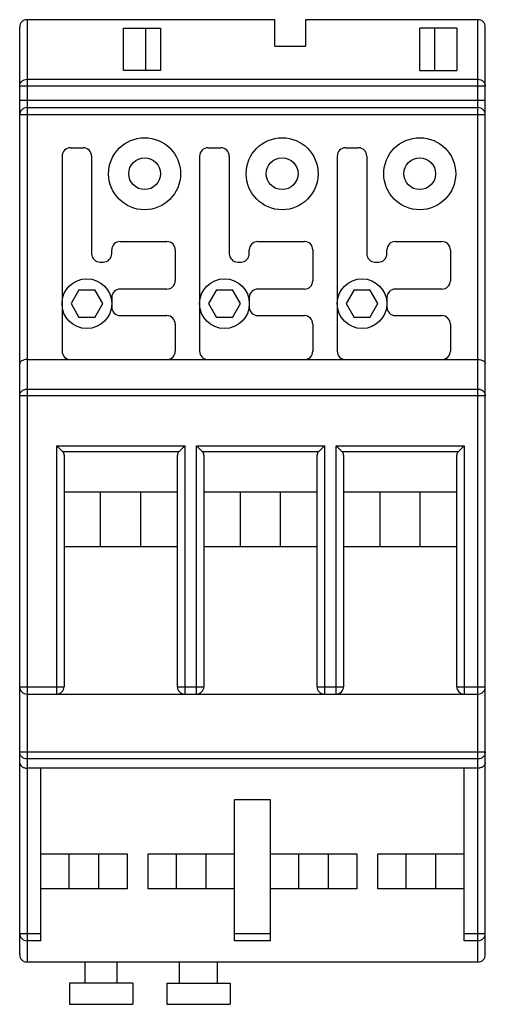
# Model space of a CAD drawing. Header units: millimetres. Extents: x 18 to 62, y 8.8 to 101.8.
import ezdxf

# ---------------------------------------------------------------- set-up
doc = ezdxf.new("R2010")
doc.units = ezdxf.units.MM
doc.header["$LTSCALE"] = 7.178023
doc.layers.get('0').update_dxf_attribs({"linetype": 'CONTINUOUS'})

msp = doc.modelspace()

# ---------------------------------------------------------------- linework, layer by layer
at = {"color": 7}
for p, q in [((18.709, 101.828), (18.709, 12.828)), ((42.109, 101.828), (18.709, 101.828)), ((42.109, 99.328), (42.109, 101.828)), ((45.009, 101.828), (45.009, 99.328)), ((61.309, 101.828), (45.009, 101.828)), ((61.309, 12.828), (61.309, 101.828)), ((18.009, 13.528), (18.009, 101.128)), ((27.809, 97.028), (27.809, 101.028)), ((27.809, 101.028), (31.309, 101.028)), ((29.909, 101.028), (29.909, 97.028)), ((31.309, 101.028), (31.309, 97.028)), ((55.809, 97.028), (55.809, 101.028)), ((59.309, 101.028), (55.809, 101.028)), ((57.209, 101.028), (57.209, 97.028)), ((59.309, 101.028), (59.309, 97.028)), ((62.009, 13.528), (62.009, 101.128)), ((42.109, 99.328), (45.009, 99.328)), ((31.309, 97.028), (27.809, 97.028)), ((55.809, 97.028), (59.309, 97.028)), ((18.709, 96.202), (61.309, 96.202)), ((62.009, 95.55), (18.009, 95.55)), ((18.009, 94.228), (62.009, 94.228)), ((18.709, 93.528), (61.309, 93.528)), ((62.009, 92.828), (18.009, 92.828)), ((22.809, 89.728), (24.009, 89.728)), ((35.809, 89.728), (37.009, 89.728)), ((48.809, 89.728), (50.009, 89.728)), ((22.009, 88.928), (22.009, 70.528)), ((24.809, 88.928), (24.809, 79.728)), ((35.009, 88.928), (35.009, 70.528)), ((37.809, 88.928), (37.809, 79.728)), ((48.009, 88.928), (48.009, 70.528)), ((50.809, 88.928), (50.809, 79.728)), ((26.709, 79.728), (26.709, 80.078)), ((27.509, 80.878), (31.909, 80.878)), ((32.709, 80.078), (32.709, 77.178)), ((39.709, 79.728), (39.709, 80.078)), ((40.509, 80.878), (44.909, 80.878)), ((45.709, 80.078), (45.709, 77.178)), ((52.709, 79.728), (52.709, 80.078)), ((53.509, 80.878), (57.909, 80.878)), ((58.709, 80.078), (58.709, 77.178)), ((25.609, 78.928), (25.909, 78.928)), ((38.609, 78.928), (38.909, 78.928)), ((51.609, 78.928), (51.909, 78.928)), ((23.609, 76.305), (22.859, 75.006)), ((23.609, 76.305), (25.109, 76.305)), ((25.859, 75.006), (25.109, 76.305)), ((31.909, 76.378), (27.509, 76.378)), ((36.609, 76.305), (35.859, 75.006)), ((36.609, 76.305), (38.109, 76.305)), ((38.859, 75.006), (38.109, 76.305)), ((44.909, 76.378), (40.509, 76.378)), ((49.609, 76.305), (48.859, 75.006)), ((49.609, 76.305), (51.109, 76.305)), ((51.859, 75.006), (51.109, 76.305)), ((57.909, 76.378), (53.509, 76.378)), ((26.709, 75.578), (26.709, 74.678)), ((39.709, 75.578), (39.709, 74.678)), ((52.709, 75.578), (52.709, 74.678)), ((22.859, 75.006), (23.609, 73.707)), ((25.109, 73.707), (25.859, 75.006)), ((35.859, 75.006), (36.609, 73.707)), ((38.109, 73.707), (38.859, 75.006)), ((48.859, 75.006), (49.609, 73.707)), ((51.109, 73.707), (51.859, 75.006)), ((25.109, 73.707), (23.609, 73.707)), ((27.509, 73.878), (31.909, 73.878)), ((38.109, 73.707), (36.609, 73.707)), ((40.509, 73.878), (44.909, 73.878)), ((51.109, 73.707), (49.609, 73.707)), ((53.509, 73.878), (57.909, 73.878)), ((32.709, 73.078), (32.709, 70.528)), ((45.709, 73.078), (45.709, 70.528)), ((58.709, 73.078), (58.709, 70.528)), ((18.709, 69.728), (61.309, 69.728)), ((62.009, 66.313), (18.009, 66.313)), ((18.709, 66.927), (61.309, 66.927)), ((21.509, 38.128), (21.509, 61.581)), ((21.509, 61.581), (22.071, 61.018)), ((21.509, 61.581), (33.609, 61.581)), ((33.609, 61.581), (33.046, 61.018)), ((33.609, 61.581), (33.609, 38.128)), ((34.709, 38.128), (34.709, 61.581)), ((34.709, 61.581), (35.271, 61.018)), ((34.709, 61.581), (46.809, 61.581)), ((46.809, 61.581), (46.246, 61.018)), ((46.809, 61.581), (46.809, 38.128)), ((47.909, 61.581), (60.009, 61.581)), ((47.909, 38.128), (47.909, 61.581)), ((47.909, 61.581), (48.471, 61.018)), ((60.009, 61.581), (59.446, 61.018)), ((60.009, 61.581), (60.009, 38.128)), ((33.046, 61.018), (22.071, 61.018)), ((22.209, 60.71), (22.209, 38.828)), ((32.909, 38.828), (32.909, 60.71)), ((46.246, 61.018), (35.271, 61.018)), ((35.409, 60.71), (35.409, 38.828)), ((46.109, 38.828), (46.109, 60.71)), ((59.446, 61.018), (48.471, 61.018)), ((48.609, 60.71), (48.609, 38.828)), ((59.309, 38.828), (59.309, 60.71)), ((22.209, 57.228), (32.909, 57.228)), ((25.659, 52.028), (25.659, 57.228)), ((29.459, 52.028), (29.459, 57.228)), ((35.409, 57.228), (46.109, 57.228)), ((38.859, 52.028), (38.859, 57.228)), ((42.659, 52.028), (42.659, 57.228)), ((48.609, 57.228), (59.309, 57.228)), ((52.059, 52.028), (52.059, 57.228)), ((55.859, 52.028), (55.859, 57.228)), ((32.909, 52.028), (22.209, 52.028)), ((46.109, 52.028), (35.409, 52.028)), ((59.309, 52.028), (48.609, 52.028)), ((18.009, 38.828), (22.209, 38.828)), ((32.909, 38.828), (35.409, 38.828)), ((46.109, 38.828), (48.609, 38.828)), ((59.309, 38.828), (62.009, 38.828)), ((18.709, 38.128), (61.309, 38.128)), ((18.009, 32.683), (62.009, 32.683)), ((61.309, 32.001), (18.709, 32.001)), ((61.309, 31.128), (18.709, 31.128)), ((20.009, 14.828), (20.009, 31.128)), ((60.009, 14.828), (60.009, 31.128)), ((41.709, 28.128), (38.309, 28.128)), ((38.309, 14.828), (38.309, 28.128)), ((41.709, 14.828), (41.709, 28.128)), ((20.009, 23.028), (28.159, 23.028)), ((22.684, 19.728), (22.684, 23.028)), ((25.484, 19.728), (25.484, 23.028)), ((28.159, 23.028), (28.159, 19.728)), ((30.159, 23.028), (38.309, 23.028)), ((30.159, 19.728), (30.159, 23.028)), ((32.834, 19.728), (32.834, 23.028)), ((35.634, 19.728), (35.634, 23.028)), ((41.709, 23.028), (49.859, 23.028)), ((44.384, 19.728), (44.384, 23.028)), ((47.184, 19.728), (47.184, 23.028)), ((49.859, 23.028), (49.859, 19.728)), ((51.859, 23.028), (60.009, 23.028)), ((51.859, 19.728), (51.859, 23.028)), ((54.534, 19.728), (54.534, 23.028)), ((57.334, 19.728), (57.334, 23.028)), ((28.159, 19.728), (20.009, 19.728)), ((38.309, 19.728), (30.159, 19.728)), ((49.859, 19.728), (41.709, 19.728)), ((60.009, 19.728), (51.859, 19.728)), ((18.009, 15.528), (20.009, 15.528)), ((38.309, 15.528), (41.709, 15.528)), ((60.009, 15.528), (62.009, 15.528)), ((20.009, 14.828), (18.709, 14.828)), ((41.709, 14.828), (38.309, 14.828)), ((61.309, 14.828), (60.009, 14.828)), ((18.709, 12.828), (61.309, 12.828)), ((24.209, 10.828), (24.209, 12.828)), ((27.209, 10.828), (27.209, 12.828)), ((33.109, 10.828), (33.109, 12.828)), ((36.709, 10.828), (36.709, 12.828)), ((28.709, 10.828), (22.709, 10.828)), ((22.709, 10.828), (22.709, 8.828)), ((28.709, 10.828), (28.709, 8.828)), ((31.909, 10.828), (37.909, 10.828)), ((31.909, 10.828), (31.909, 8.828)), ((37.909, 10.828), (37.909, 8.828)), ((22.709, 8.828), (28.709, 8.828)), ((31.909, 8.828), (37.909, 8.828))]:
    msp.add_line(p, q, dxfattribs=at)
for centre, radius in [((29.809, 87.278), 3.4), ((42.809, 87.278), 3.4), ((55.809, 87.278), 3.4), ((29.809, 87.278), 1.5), ((42.809, 87.278), 1.5), ((55.809, 87.278), 1.5), ((24.359, 75.006), 2.35), ((37.359, 75.006), 2.35), ((50.359, 75.006), 2.35)]:
    msp.add_circle(centre, radius, dxfattribs=at)
for centre, radius, start, end in [((18.709, 101.128), 0.7, 90, 180), ((61.309, 101.128), 0.7, 0, 90), ((18.709, 92.828), 0.7, 90, 180), ((61.309, 92.828), 0.7, 0, 90), ((22.809, 88.928), 0.8, 90, 180), ((24.009, 88.928), 0.8, 0, 90), ((35.809, 88.928), 0.8, 90, 180), ((37.009, 88.928), 0.8, 0, 90), ((48.809, 88.928), 0.8, 90, 180), ((50.009, 88.928), 0.8, 0, 90), ((27.509, 80.078), 0.8, 90, 180), ((31.909, 80.078), 0.8, 0, 90), ((40.509, 80.078), 0.8, 90, 180), ((44.909, 80.078), 0.8, 0, 90), ((53.509, 80.078), 0.8, 90, 180), ((57.909, 80.078), 0.8, 0, 90), ((25.609, 79.728), 0.8, 180, 270), ((25.909, 79.728), 0.8, 270, 360), ((38.609, 79.728), 0.8, 180, 270), ((38.909, 79.728), 0.8, 270, 360), ((51.609, 79.728), 0.8, 180, 270), ((51.909, 79.728), 0.8, 270, 360), ((27.509, 75.578), 0.8, 90, 180), ((31.909, 77.178), 0.8, 270, 360), ((40.509, 75.578), 0.8, 90, 180), ((44.909, 77.178), 0.8, 270, 360), ((53.509, 75.578), 0.8, 90, 180), ((57.909, 77.178), 0.8, 270, 360), ((27.509, 74.678), 0.8, 180, 270), ((40.509, 74.678), 0.8, 180, 270), ((53.509, 74.678), 0.8, 180, 270), ((31.909, 73.078), 0.8, 0, 90), ((44.909, 73.078), 0.8, 0, 90), ((57.909, 73.078), 0.8, 0, 90), ((22.809, 70.528), 0.8, 180, 270), ((31.909, 70.528), 0.8, 270, 360), ((35.809, 70.528), 0.8, 180, 270), ((44.909, 70.528), 0.8, 270, 360), ((48.809, 70.528), 0.8, 180, 270), ((57.909, 70.528), 0.8, 270, 360), ((18.709, 38.828), 0.7, 180, 270), ((21.509, 38.828), 0.7, 270, 360), ((33.609, 38.828), 0.7, 180, 270), ((34.709, 38.828), 0.7, 270, 360), ((46.809, 38.828), 0.7, 180, 270), ((47.909, 38.828), 0.7, 270, 360), ((60.009, 38.828), 0.7, 180, 270), ((61.309, 38.828), 0.7, 270, 360), ((18.709, 15.528), 0.7, 180, 270), ((61.309, 15.528), 0.7, 270, 360), ((18.709, 13.528), 0.7, 180, 270), ((61.309, 13.528), 0.7, 270, 360)]:
    msp.add_arc(centre, radius, start, end, dxfattribs=at)
for centre, start_param, end_param in [((21.509, 60.71), 0, 0.637549), ((33.609, 60.71), 2.504044, 3.141593), ((34.709, 60.71), 0, 0.637549), ((46.809, 60.71), 2.504044, 3.141593), ((47.909, 60.71), 0, 0.637549), ((60.009, 60.71), 2.504044, 3.141593)]:
    msp.add_ellipse(centre, major_axis=(0.7, 0), ratio=0.740741, start_param=start_param, end_param=end_param, dxfattribs=at)
for points, knots in [([(18.009, 95.55), (18.009, 95.635), (18.046, 95.809), (18.204, 96.025), (18.436, 96.169), (18.618, 96.202), (18.709, 96.202)], [0, 0, 0, 0, 0.241835, 0.488492, 0.741883, 1, 1, 1, 1]), ([(61.309, 96.202), (61.399, 96.202), (61.581, 96.169), (61.814, 96.025), (61.971, 95.809), (62.009, 95.635), (62.009, 95.55)], [0, 0, 0, 0, 0.258117, 0.511508, 0.758165, 1, 1, 1, 1]), ([(18.709, 69.728), (18.612, 69.728), (18.433, 69.707), (18.232, 69.627), (18.115, 69.537), (18.054, 69.467), (18.017, 69.391), (18.009, 69.338), (18.009, 69.313)], [0, 0, 0, 0, 0.325158, 0.603022, 0.719336, 0.821818, 0.913869, 1, 1, 1, 1]), ([(61.309, 69.728), (61.405, 69.728), (61.584, 69.707), (61.785, 69.627), (61.903, 69.537), (61.963, 69.467), (62, 69.391), (62.009, 69.338), (62.009, 69.313)], [0, 0, 0, 0, 0.325151, 0.603007, 0.719313, 0.821788, 0.913855, 1, 1, 1, 1]), ([(18.009, 66.313), (18.009, 66.393), (18.047, 66.559), (18.206, 66.763), (18.438, 66.897), (18.618, 66.927), (18.709, 66.927)], [0, 0, 0, 0, 0.234846, 0.478806, 0.73516, 1, 1, 1, 1]), ([(61.309, 66.927), (61.399, 66.927), (61.579, 66.897), (61.811, 66.763), (61.97, 66.559), (62.009, 66.393), (62.009, 66.313)], [0, 0, 0, 0, 0.264844, 0.521197, 0.765155, 1, 1, 1, 1]), ([(18.709, 32.001), (18.618, 32.001), (18.435, 32.036), (18.202, 32.187), (18.045, 32.414), (18.009, 32.594), (18.009, 32.683)], [0, 0, 0, 0, 0.253134, 0.504398, 0.753088, 1, 1, 1, 1]), ([(62.009, 32.683), (62.009, 32.594), (61.972, 32.414), (61.815, 32.187), (61.583, 32.036), (61.4, 32.001), (61.309, 32.001)], [0, 0, 0, 0, 0.246912, 0.495601, 0.746865, 1, 1, 1, 1]), ([(18.009, 31.683), (18.009, 31.65), (18.016, 31.584), (18.062, 31.451), (18.185, 31.293), (18.417, 31.161), (18.608, 31.128), (18.709, 31.128)], [0, 0, 0, 0, 0.099196, 0.201538, 0.425282, 0.691782, 1, 1, 1, 1]), ([(62.009, 31.683), (62.009, 31.65), (62.001, 31.584), (61.955, 31.451), (61.832, 31.293), (61.6, 31.161), (61.41, 31.128), (61.309, 31.128)], [0, 0, 0, 0, 0.099208, 0.201564, 0.425293, 0.691787, 1, 1, 1, 1])]:
    msp.add_open_spline(points, degree=3, knots=knots, dxfattribs=at)

doc.saveas('drawing.dxf')
